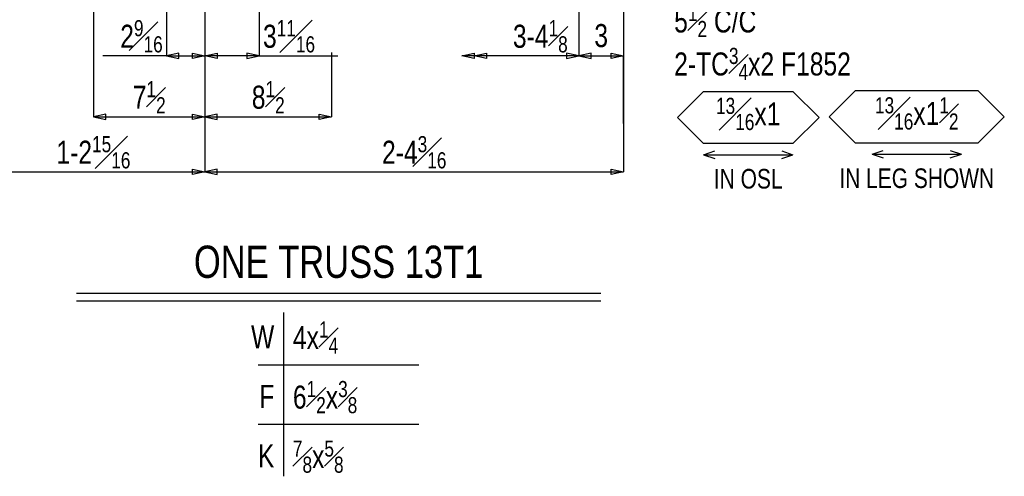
# Model space of a CAD drawing. Header units: inches. Extents: x -17.2 to 17.5, y -11.2 to 11.2.
# Tile 2 of 7: x -11.9 to -6.4, y 0.5 to 3. Entities that reach past the tile are written whole.
import ezdxf
from ezdxf.enums import TextEntityAlignment as Align

# ---------------------------------------------------------------- set-up
doc = ezdxf.new("R2010")
doc.units = ezdxf.units.IN
doc.header["$LTSCALE"] = 2.5
doc.header["$MEASUREMENT"] = 0
doc.layers.add('Outline', color=7, linetype='Continuous')
doc.styles.add('MTextWidth', font='txt', dxfattribs={"width": 0.8, "height": 0.2})

msp = doc.modelspace()

# ---------------------------------------------------------------- linework, layer by layer
at = {"color": 1, "linetype": 'Continuous'}
for p, q in [((-8.8135, 4.1404), (-8.8135, 2.816)), ((-11.5323, 3.9796), (-11.5323, 2.4747)), ((-11.1236, 3.9843), (-11.1236, 2.816)), ((-10.6037, 3.9716), (-10.6037, 2.816)), ((-10.9079, 3.7099), (-10.9079, 2.816)), ((-10.9079, 3.7099), (-10.9079, 2.816)), ((-8.5635, 3.7446), (-8.5635, 2.1666)), ((-11.1236, 2.816), (-11.4808, 2.816)), ((-11.0547, 2.8308), (-11.1236, 2.816)), ((-11.1236, 2.816), (-11.0547, 2.8013)), ((-11.1236, 2.816), (-10.9079, 2.816)), ((-11.0547, 2.8013), (-11.0547, 2.8308)), ((-10.9768, 2.8013), (-10.9768, 2.8308)), ((-10.9768, 2.8308), (-10.9079, 2.816)), ((-10.9079, 2.816), (-10.9768, 2.8013)), ((-10.9079, 2.816), (-10.839, 2.8308)), ((-10.6037, 2.816), (-10.9079, 2.816)), ((-10.839, 2.8013), (-10.9079, 2.816)), ((-10.9079, 2.816), (-10.9079, 2.1666)), ((-10.9079, 2.816), (-10.9079, 2.1666)), ((-10.9079, 2.816), (-10.9079, 2.4747)), ((-10.9079, 2.816), (-10.9079, 2.4747)), ((-10.839, 2.8308), (-10.839, 2.8013)), ((-10.6037, 2.816), (-10.6726, 2.8308)), ((-10.6726, 2.8308), (-10.6726, 2.8013)), ((-10.6726, 2.8013), (-10.6037, 2.816)), ((-10.6037, 2.816), (-10.1636, 2.816)), ((-10.199, 2.8351), (-10.199, 2.4747)), ((-9.4687, 2.816), (-9.3998, 2.8308)), ((-9.3998, 2.816), (-9.4687, 2.816)), ((-9.3998, 2.8013), (-9.4687, 2.816)), ((-9.3998, 2.816), (-9.3309, 2.8308)), ((-9.3998, 2.8308), (-9.3998, 2.8013)), ((-8.8135, 2.816), (-9.3998, 2.816)), ((-9.3309, 2.8013), (-9.3998, 2.816)), ((-9.3309, 2.8308), (-9.3309, 2.8013)), ((-8.8135, 2.816), (-8.8824, 2.8308)), ((-8.8824, 2.8308), (-8.8824, 2.8013)), ((-8.8824, 2.8013), (-8.8135, 2.816)), ((-8.7447, 2.8308), (-8.8135, 2.816)), ((-8.8135, 2.816), (-8.7447, 2.8013)), ((-8.8135, 2.816), (-8.5635, 2.816)), ((-8.8135, 2.816), (-8.8135, 2.816)), ((-8.7447, 2.8013), (-8.7447, 2.8308)), ((-8.6324, 2.8013), (-8.6324, 2.8308)), ((-8.6324, 2.8308), (-8.5635, 2.816)), ((-8.5635, 2.816), (-8.6324, 2.8013)), ((-8.5635, 2.4382), (-8.5635, 2.816)), ((-7.2656, 2.6202), (-7.4114, 2.4743)), ((-6.5763, 2.6202), (-7.2656, 2.6202)), ((-6.4305, 2.4743), (-6.5763, 2.6202)), ((-11.4634, 2.4894), (-11.5323, 2.4747)), ((-11.4634, 2.4599), (-11.4634, 2.4894)), ((-10.9768, 2.4599), (-10.9768, 2.4894)), ((-10.9768, 2.4894), (-10.9079, 2.4747)), ((-10.839, 2.4894), (-10.9079, 2.4747)), ((-10.839, 2.4599), (-10.839, 2.4894)), ((-10.2679, 2.4599), (-10.2679, 2.4894)), ((-10.2679, 2.4894), (-10.199, 2.4747)), ((-11.5323, 2.4747), (-11.4634, 2.4599)), ((-11.5323, 2.4747), (-10.9079, 2.4747)), ((-10.9079, 2.4747), (-10.9768, 2.4599)), ((-10.9079, 2.4747), (-10.839, 2.4599)), ((-10.9079, 2.4747), (-10.199, 2.4747)), ((-10.199, 2.4747), (-10.2679, 2.4599)), ((-7.4114, 2.4743), (-7.2656, 2.3285)), ((-6.5763, 2.3285), (-6.4305, 2.4743)), ((-7.2656, 2.3285), (-6.5763, 2.3285)), ((-7.171, 2.266), (-7.1085, 2.2868)), ((-7.171, 2.266), (-7.1085, 2.2452)), ((-7.171, 2.266), (-6.671, 2.266)), ((-6.7335, 2.2868), (-6.671, 2.266)), ((-6.7335, 2.2452), (-6.671, 2.266)), ((-12.1573, 2.1666), (-10.9079, 2.1666)), ((-10.9768, 2.1518), (-10.9768, 2.1814)), ((-10.9768, 2.1814), (-10.9079, 2.1666)), ((-10.9079, 2.1666), (-10.9768, 2.1518)), ((-10.839, 2.1814), (-10.9079, 2.1666)), ((-10.9079, 2.1666), (-10.839, 2.1518)), ((-10.9079, 2.1666), (-8.5635, 2.1666)), ((-10.839, 2.1518), (-10.839, 2.1814)), ((-8.6324, 2.1518), (-8.6324, 2.1814)), ((-8.6324, 2.1814), (-8.5635, 2.1666)), ((-8.5635, 2.1666), (-8.6324, 2.1518))]:
    msp.add_line(p, q, dxfattribs=at)
at = {"layer": 'Outline', "color": 1, "linetype": 'Continuous'}
for p, q in [((-8.2615, 2.4715), (-8.1157, 2.6173)), ((-8.1157, 2.6173), (-7.6143, 2.6173)), ((-7.6143, 2.6173), (-7.4684, 2.4715)), ((-8.1157, 2.3256), (-8.2615, 2.4715)), ((-7.4684, 2.4715), (-7.6143, 2.3256)), ((-7.6143, 2.3256), (-8.1157, 2.3256)), ((-8.115, 2.2631), (-8.0525, 2.284)), ((-8.115, 2.2631), (-8.0525, 2.2423)), ((-8.115, 2.2631), (-7.615, 2.2631)), ((-7.6775, 2.284), (-7.615, 2.2631)), ((-7.6775, 2.2423), (-7.615, 2.2631)), ((-10.4674, 1.3786), (-10.4674, 0.462)), ((-10.6091, 1.087), (-9.7091, 1.087)), ((-10.6091, 0.7536), (-9.7091, 0.7536))]:
    msp.add_line(p, q, dxfattribs=at)
at = {"layer": 'Outline', "color": 3, "linetype": 'Continuous'}
for p, q in [((-11.6282, 1.487), (-8.6899, 1.487)), ((-11.6282, 1.4453), (-8.6899, 1.4453))]:
    msp.add_line(p, q, dxfattribs=at)

# ---------------------------------------------------------------- texts
at = {"color": 2, "linetype": 'Continuous', "width": 0.8}
for s, height, p in [('3', 0.129, (-8.6885, 2.8656)), ('IN LEG SHOWN', 0.109669, (-6.921, 2.0764))]:
    msp.add_text(s, height=height, dxfattribs=at).set_placement(p, align=Align.CENTER)
at = {"color": 2, "linetype": 'Continuous', "char_height": 0.129022, "style": 'MTextWidth'}
for s, insert, attachment_point in [('\\A1;2{\\H0.70x;\\S9#16;}', (-11.1444, 2.8359), 9), ('\\A1;3{\\H0.70x;\\S11#16;}', (-10.5828, 2.8359), 7), ('\\A1;3-4{\\H0.70x;\\S1#8;}', (-8.876, 2.8359), 9), ('\\A1;7{\\H0.70x;\\S1#2;}', (-11.2201, 2.4945), 8), ('\\A1;8{\\H0.70x;\\S1#2;}', (-10.5534, 2.4945), 8), ('\\A1;1-2{\\H0.70x;\\S15#16;}', (-11.5326, 2.1864), 8), ('\\A1;2-4{\\H0.70x;\\S3#16;}', (-9.7357, 2.1864), 8)]:
    msp.add_mtext(s, dxfattribs=dict(at, insert=insert, attachment_point=attachment_point))
at = {"color": 1, "linetype": 'Continuous', "insert": (-6.921, 2.4942), "char_height": 0.129022, "attachment_point": 5, "style": 'MTextWidth'}
msp.add_mtext('\\A1;{\\H0.70x;\\S13#16;}x1{\\H0.70x;\\S1#2;}', dxfattribs=at)
at = {"layer": 'Outline', "color": 2, "linetype": 'Continuous', "width": 0.8}
msp.add_text('IN OSL', height=0.10967, dxfattribs=at).set_placement((-7.865, 2.0735), align=Align.CENTER)
at = {"layer": 'Outline', "color": 3, "linetype": 'Continuous', "width": 0.8}
msp.add_text('ONE TRUSS 13T1', height=0.180631, dxfattribs=at).set_placement((-10.1591, 1.5731), align=Align.CENTER)
at = {"layer": 'Outline', "color": 2, "linetype": 'Continuous', "width": 0.8}
for s, p in [('W', (-10.5195, 1.1783)), ('F', (-10.5195, 0.8449)), ('K', (-10.5195, 0.5116))]:
    msp.add_text(s, height=0.129, dxfattribs=at).set_placement(p, align=Align.RIGHT)
at = {"layer": 'Outline', "color": 2, "linetype": 'Continuous', "insert": (-8.2797, 2.6806), "char_height": 0.129022, "width": 2.064356, "attachment_point": 7, "style": 'MTextWidth'}
msp.add_mtext('\\A1;2-L a61\\P2{\\H0.70x;\\S5#8;} GOL\\P5{\\H0.70x;\\S1#2;} C/C\\P2-TC{\\H0.70x;\\S3#4;}x2 F1852', dxfattribs=at)
at = {"layer": 'Outline', "color": 1, "linetype": 'Continuous', "insert": (-7.865, 2.4913), "char_height": 0.129022, "attachment_point": 5, "style": 'MTextWidth'}
msp.add_mtext('\\A1;{\\H0.70x;\\S13#16;}x1', dxfattribs=at)
at = {"layer": 'Outline', "color": 2, "linetype": 'Continuous', "char_height": 0.129022, "attachment_point": 7, "style": 'MTextWidth'}
for s, insert in [('\\A1;4x{\\H0.70x;\\S1#4;}', (-10.4153, 1.1485)), ('\\A1;6{\\H0.70x;\\S1#2;}x{\\H0.70x;\\S3#8;}', (-10.4153, 0.8152)), ('\\A1;{\\H0.70x;\\S7#8;}x{\\H0.70x;\\S5#8;}', (-10.4153, 0.4818))]:
    msp.add_mtext(s, dxfattribs=dict(at, insert=insert))

doc.saveas('drawing.dxf')
